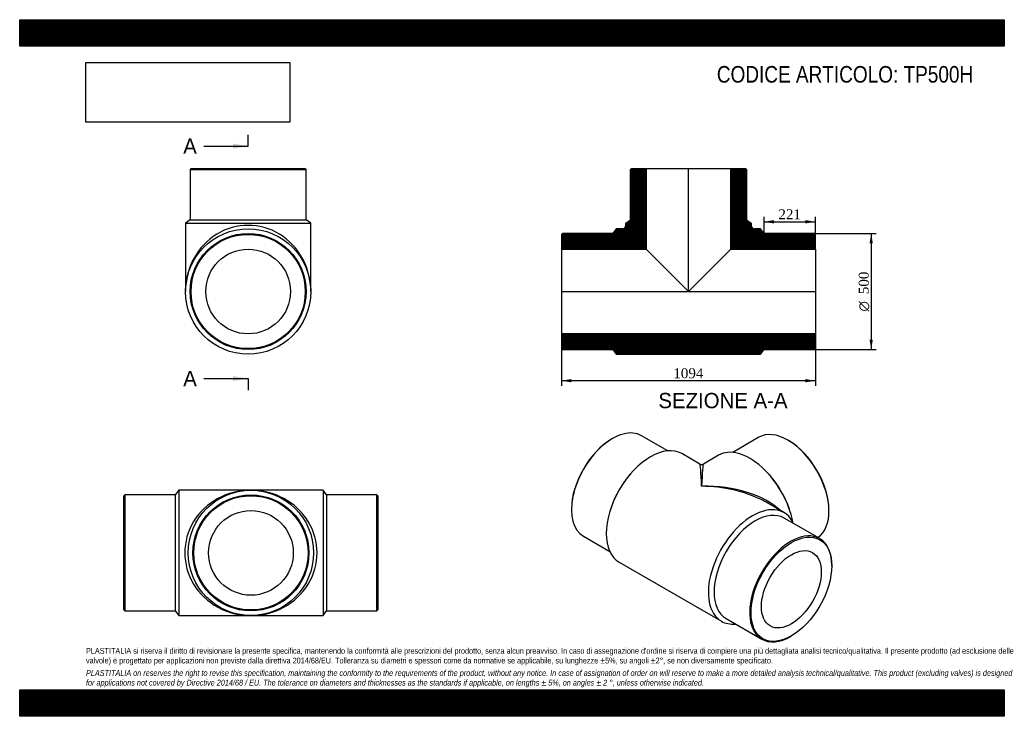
# Model space of a CAD drawing. Header units: millimetres. Extents: x 0 to 4243, y 0 to 3000.
import ezdxf
from ezdxf.enums import TextEntityAlignment as Align
from ezdxf.lldxf.tags import DXFTag

# ---------------------------------------------------------------- set-up
doc = ezdxf.new("R2010")
doc.units = ezdxf.units.MM
doc.header["$LTSCALE"] = 14.285714
for name, color, linetype in [('Default', 7, 'Continuous'), ('DV3_Default', 7, 'Continuous'), ('TP500H', 7, 'Continuous')]:
    doc.layers.add(name, color=color, linetype=linetype)
doc.styles.add('SEACAD_Solid_Edge_ANSI', font='seans.ttf')
doc.styles.add('SEACAD_Solid_Edge_ANSI1_Symbols', font='semeca1.ttf')
doc.styles.add('SEACAD_Times_New_Roman', font='times.ttf')
tags = doc.linetypes.add('CENTER2', pattern=[28.575, 19.05, -3.175, 3.175, -3.175]).pattern_tags.tags
tags[10:11] = [DXFTag(74, 4), DXFTag(75, 0), DXFTag(340, '0'), DXFTag(46, 0.0), DXFTag(50, 0.0), DXFTag(44, 0.0), DXFTag(45, 0.0)]
tags[8:9] = [DXFTag(74, 4), DXFTag(75, 0), DXFTag(340, '0'), DXFTag(46, 0.0), DXFTag(50, 0.0), DXFTag(44, 0.0), DXFTag(45, 0.0)]
tags[6:7] = [DXFTag(74, 4), DXFTag(75, 0), DXFTag(340, '0'), DXFTag(46, 0.0), DXFTag(50, 0.0), DXFTag(44, 0.0), DXFTag(45, 0.0)]
tags[4:5] = [DXFTag(74, 4), DXFTag(75, 0), DXFTag(340, '0'), DXFTag(46, 0.0), DXFTag(50, 0.0), DXFTag(44, 0.0), DXFTag(45, 0.0)]
doc.dimstyles.new('ANSImm', dxfattribs={"dimtxt": 42.857143, "dimasz": 42.857143, "dimexe": 21.428571, "dimexo": 0, "dimgap": 10.714286, "dimtad": 1, "dimdsep": 46, "dimtxsty": 'SEACAD_Times_New_Roman', "dimblk1": '_SE_FILLED', "dimblk2": '_SE_FILLED', "dimsah": 1, "dimcen": 21.428571, "dimazin": 0, "dimtfac": 0.85, "dimtdec": 3, "dimtofl": 0, "dimtmove": 0, "dimatfit": 3, "dimfxl": 1, "dimarcsym": 0})
picture_1 = doc.add_image_def('image1.jpg', size_in_pixel=(4302, 1260))

# ---------------------------------------------------------------- blocks, each defined once
blk = doc.blocks.new('SE')
at = {"layer": 'TP500H', "color": 7, "linetype": 'Continuous'}
for p, q in [((2554.6, 1196.1), (2551.8, 1194.5)), ((2792.6, 1143.2), (2679.6, 1208.5)), ((3185.5, 1201.6), (3072.4, 1136.3)), ((3313.3, 1187.6), (3310.5, 1189.2)), ((2931, 1086.4), (2853.6, 1131.1)), ((3011.4, 1124.2), (2946, 1086.4)), ((2636.4, 1048.7), (2631.8, 1043.6)), ((3233.2, 1036.7), (3228.7, 1041.8)), ((2377.8, 893.2), (2377.8, 889.9)), ((2548.5, 899.3), (2546.4, 892.8)), ((3293.5, 877.2), (3216, 921.9)), ((3318.7, 885.9), (3316.6, 892.3)), ((3447.5, 765.2), (3294.1, 853.7)), ((3487.3, 883), (3487.3, 886.3)), ((2429.6, 775.5), (2542.6, 710.2)), ((2583.6, 663.5), (3023.5, 409.5)), ((3499.3, 647.4), (3499.3, 650.7)), ((3044.1, 420.7), (3197.5, 332.1)), ((3322.5, 344.5), (3325.3, 346.2))]:
    blk.add_line(p, q, dxfattribs=at)
blk.add_arc((2938.5, 1099.4), 15, 240.2842, 299.2873, dxfattribs=at)
for centre, major_axis, ratio, start_param, end_param in [((2554.6, 992), (125, 216.5), 0.57735, 0, 3.141593), ((3310.5, 985.1), (-125, 216.5), 0.57735, 3.165797, 6.283185), ((2551.8, 993.6), (-123, -213), 0.57735, 3.926991, 5.497787), ((2718.6, 897.3), (-135, -233.8), 0.57735, 3.141593, 6.283185), ((3146.4, 890.4), (-135, 233.8), 0.57735, 4.166904, 6.283185), ((3313.3, 986.7), (123, -213), 0.57735, 0.785398, 2.356194), ((2938.5, 770.3), (7.6, -316.1), 0.023384, 2.341934, 3.127332), ((2938.5, 770.3), (-7.6, -316.1), 0.023384, 3.155853, 3.941251), ((2708, 903.4), (-125, -216.5), 0.57735, 4.372552, 5.052226), ((3157, 896.5), (-125, 216.5), 0.57735, 4.372552, 5.052226), ((2938.5, 770.3), (-392.4, -8.9), 0.561546, 3.652616, 4.69959), ((2938.5, 770.3), (-392.4, 8.9), 0.561546, 4.012828, 4.725188), ((3158.5, 643.4), (-135, -233.8), 0.57735, 2.754276, 6.283185), ((2938.5, 770.3), (-392.4, 8.9), 0.561546, 3.93979, 4.012828), ((3169.1, 637.2), (-125, -216.5), 0.57735, 3.141593, 6.283185), ((3322.5, 548.6), (-125, -216.5), 0.57735, 2.356194, 6.283185), ((3158.5, 643.4), (-135, -233.8), 0.57735, 0, 0.387317), ((3322.5, 548.6), (-125, -216.5), 0.57735, 0, 0.785398)]:
    blk.add_ellipse(centre, major_axis=major_axis, ratio=ratio, start_param=start_param, end_param=end_param, dxfattribs=at)
for major_axis in [(123, 213), (-91.2, -158)]:
    blk.add_ellipse((3325.3, 547), major_axis=major_axis, ratio=0.57735, dxfattribs=at)
blk = doc.blocks.new('SE1')
at = {"layer": 'TP500H', "color": 7, "linetype": 'Continuous'}
for p, q in [((738.5, 2359.4), (734.5, 2355.4)), ((734.5, 2355.4), (1234.5, 2355.4)), ((734.5, 2355.4), (734.5, 2138.4)), ((738.5, 2359.4), (1230.5, 2359.4)), ((1234.5, 2355.4), (1230.5, 2359.4)), ((1234.5, 2138.4), (1234.5, 2355.4)), ((734.5, 2138.4), (714.5, 2123.4)), ((714.5, 2123.4), (1254.5, 2123.4)), ((714.5, 2123.4), (714.5, 1829.4)), ((734.5, 2138.4), (1234.5, 2138.4)), ((1254.5, 2123.4), (1234.5, 2138.4)), ((1254.5, 1829.4), (1254.5, 2123.4))]:
    blk.add_line(p, q, dxfattribs=at)
for radius in [270, 250, 246, 182.4]:
    blk.add_circle((984.5, 1829.4), radius, dxfattribs=at)
blk.add_ellipse((984.5, 1829.4), major_axis=(0, -285), ratio=0.947368, start_param=1.570796, end_param=4.712389, dxfattribs=at)
blk = doc.blocks.new('SE3')
at = {"color": 7, "linetype": 'Continuous', "style": 'SEACAD_Solid_Edge_ANSI'}
blk.add_text('A', height=65.7, dxfattribs=at).set_placement((704.7, 2488.4), align=Align.TOP_LEFT)
blk = doc.blocks.new('SE4')
at = {"color": 7, "linetype": 'Continuous', "style": 'SEACAD_Solid_Edge_ANSI'}
blk.add_text('A', height=65.7, dxfattribs=at).set_placement((704.7, 1487.4), align=Align.TOP_LEFT)
blk = doc.blocks.new('SEANNOT_GROUP')
at = {"linetype": 'Continuous'}
blk.add_hatch(color=7, dxfattribs=at).paths.add_polyline_path([(918.8, 2444.6), (984.5, 2455.5), (918.8, 2466.5)])
at = {"color": 7, "linetype": 'Continuous'}
blk.add_lwpolyline([(794.1, 2455.5), (984.5, 2455.5)], dxfattribs=at)
blk = doc.blocks.new('SEANNOT_GROUP1')
at = {"linetype": 'Continuous'}
blk.add_hatch(color=7, dxfattribs=at).paths.add_polyline_path([(918.8, 1443.6), (984.5, 1454.5), (918.8, 1465.5)])
at = {"color": 7, "linetype": 'Continuous'}
blk.add_lwpolyline([(794.1, 1454.5), (984.5, 1454.5)], dxfattribs=at)
blk = doc.blocks.new('SE2')
at = {"layer": 'Default', "color": 7, "linetype": 'CENTER2'}
for p, q in [((984.5, 2455.5), (984.5, 2504.8)), ((984.5, 1454.5), (984.5, 1405.2))]:
    blk.add_line(p, q, dxfattribs=at)
at = {"layer": 'Default', "color": 7, "linetype": 'CENTER2', "const_width": 0.0001}
blk.add_lwpolyline([(984.5, 2455.5), (984.5, 1454.5)], dxfattribs=at)
at = {"layer": 'Default'}
for name in ['SE3', 'SEANNOT_GROUP', 'SE4', 'SEANNOT_GROUP1']:
    blk.add_blockref(name, (0, 0), dxfattribs=at)
blk = doc.blocks.new('SE5')
at = {"layer": 'TP500H', "linetype": 'Continuous'}
h = blk.add_hatch(dxfattribs=at)
h.set_pattern_fill('LINE', scale=0.629921, angle=45, style=0)
edge = h.paths.add_edge_path()
edge.add_line((2334.7, 2011.8), (2699.3, 2011.8))
edge.add_line((2699.3, 2011.8), (2699.3, 2359.4))
edge.add_line((2699.3, 2359.4), (2635.7, 2359.4))
edge.add_line((2635.7, 2359.4), (2631.7, 2355.4))
edge.add_line((2631.7, 2355.4), (2631.7, 2138.4))
edge.add_line((2631.7, 2138.4), (2611.7, 2123.4))
edge.add_line((2611.7, 2123.4), (2611.7, 2114.4))
edge.add_arc((2596.7, 2114.4), 15, 270, 360, ccw=False)
edge.add_line((2596.7, 2099.4), (2570.7, 2099.4))
edge.add_line((2570.7, 2099.4), (2555.7, 2079.4))
edge.add_line((2555.7, 2079.4), (2338.7, 2079.4))
edge.add_line((2338.7, 2079.4), (2334.7, 2075.4))
edge.add_line((2334.7, 2075.4), (2334.7, 2011.8))
h = blk.add_hatch(dxfattribs=at)
h.set_pattern_fill('LINE', scale=0.629921, angle=45, style=0)
edge = h.paths.add_edge_path()
edge.add_line((3064.1, 2011.8), (3428.7, 2011.8))
edge.add_line((3428.7, 2011.8), (3428.7, 2075.4))
edge.add_line((3428.7, 2075.4), (3424.7, 2079.4))
edge.add_line((3424.7, 2079.4), (3207.7, 2079.4))
edge.add_line((3207.7, 2079.4), (3192.7, 2099.4))
edge.add_line((3192.7, 2099.4), (3166.7, 2099.4))
edge.add_arc((3166.7, 2114.4), 15, 180, 270, ccw=False)
edge.add_line((3151.7, 2114.4), (3151.7, 2123.4))
edge.add_line((3151.7, 2123.4), (3131.7, 2138.4))
edge.add_line((3131.7, 2138.4), (3131.7, 2355.4))
edge.add_line((3131.7, 2355.4), (3127.7, 2359.4))
edge.add_line((3127.7, 2359.4), (3064.1, 2359.4))
edge.add_line((3064.1, 2359.4), (3064.1, 2011.8))
h = blk.add_hatch(dxfattribs=at)
h.set_pattern_fill('LINE', scale=0.629921, angle=45, style=0)
h.paths.add_polyline_path([(3428.7, 1583.4), (3428.7, 1647), (2334.7, 1647), (2334.7, 1583.4), (2338.7, 1579.4), (2555.7, 1579.4), (2570.7, 1559.4), (3192.7, 1559.4), (3207.7, 1579.4), (3424.7, 1579.4)])
at = {"layer": 'DV3_Default', "color": 7, "linetype": 'CENTER2'}
for p, q in [((2881.7, 1827.7), (2881.7, 2361.2)), ((2332.9, 1829.4), (3430.4, 1829.4))]:
    blk.add_line(p, q, dxfattribs=at)
at = {"layer": 'TP500H', "color": 7, "linetype": 'Continuous'}
for p, q in [((2631.7, 2355.4), (2635.7, 2359.4)), ((2631.7, 2138.4), (2631.7, 2355.4)), ((2635.7, 2359.4), (2699.3, 2359.4)), ((2699.3, 2359.4), (3064.1, 2359.4)), ((2699.3, 2359.4), (2699.3, 2011.8)), ((3064.1, 2011.8), (3064.1, 2359.4)), ((3064.1, 2359.4), (3127.7, 2359.4)), ((3127.7, 2359.4), (3131.7, 2355.4)), ((3131.7, 2355.4), (3131.7, 2138.4)), ((2611.7, 2123.4), (2631.7, 2138.4)), ((2611.7, 2114.4), (2611.7, 2123.4)), ((3131.7, 2138.4), (3151.7, 2123.4)), ((3151.7, 2123.4), (3151.7, 2114.4)), ((2334.7, 2075.4), (2338.7, 2079.4)), ((2555.7, 2079.4), (2338.7, 2079.4)), ((2570.7, 2099.4), (2555.7, 2079.4)), ((2596.7, 2099.4), (2570.7, 2099.4)), ((3192.7, 2099.4), (3166.7, 2099.4)), ((3207.7, 2079.4), (3192.7, 2099.4)), ((3424.7, 2079.4), (3207.7, 2079.4)), ((3424.7, 2079.4), (3428.7, 2075.4)), ((2334.7, 2075.4), (2334.7, 2011.8)), ((3428.7, 2011.8), (3428.7, 2075.4)), ((2334.7, 2011.8), (2334.7, 1647)), ((2334.7, 2011.8), (2699.3, 2011.8)), ((2699.3, 2011.8), (2881.7, 1829.4)), ((2881.7, 1829.4), (3064.1, 2011.8)), ((3064.1, 2011.8), (3428.7, 2011.8)), ((3428.7, 2011.8), (3428.7, 1647)), ((3428.7, 1647), (2334.7, 1647)), ((2334.7, 1647), (2334.7, 1583.4)), ((3428.7, 1583.4), (3428.7, 1647)), ((2338.7, 1579.4), (2334.7, 1583.4)), ((2338.7, 1579.4), (2555.7, 1579.4)), ((2555.7, 1579.4), (2570.7, 1559.4)), ((3192.7, 1559.4), (3207.7, 1579.4)), ((3207.7, 1579.4), (3424.7, 1579.4)), ((3428.7, 1583.4), (3424.7, 1579.4)), ((2570.7, 1559.4), (3192.7, 1559.4))]:
    blk.add_line(p, q, dxfattribs=at)
for centre, start, end in [((2596.7, 2114.4), 270, 0), ((3166.7, 2114.4), 180, 270)]:
    blk.add_arc(centre, 15, start, end, dxfattribs=at)
blk = doc.blocks.new('GDimGGroup')
at = {"layer": 'Default', "linetype": 'Continuous'}
for points in [[(3676.4, 2036.6), (3669.3, 2079.4), (3662.1, 2036.6)], [(3676.4, 1622.3), (3662.1, 1622.3), (3669.3, 1579.4)]]:
    blk.add_hatch(color=7, dxfattribs=at).paths.add_polyline_path(points)
at = {"layer": 'Default', "color": 7, "linetype": 'Continuous'}
for p, q in [((3424.7, 2079.4), (3690.7, 2079.4)), ((3669.3, 2079.4), (3669.3, 1579.4)), ((3424.7, 1579.4), (3690.7, 1579.4))]:
    blk.add_line(p, q, dxfattribs=at)
for s, height, style, p in [('500', 42.86, 'SEACAD_Times_New_Roman', (3615.7, 1818)), ('O', 42.9, 'SEACAD_Solid_Edge_ANSI1_Symbols', (3615.7, 1743.4))]:
    blk.add_text(s, height=height, rotation=90, dxfattribs=dict(at, style=style)).set_placement(p, align=Align.TOP_LEFT)
blk = doc.blocks.new('DMBLK20')
at = {"layer": 'Default', "linetype": 'Continuous'}
for points in [[(2377.5, 1438.1), (2377.5, 1452.4), (2334.7, 1445.2)], [(3385.8, 1438.1), (3428.7, 1445.2), (3385.8, 1452.4)]]:
    blk.add_hatch(color=7, dxfattribs=at).paths.add_polyline_path(points)
at = {"layer": 'Default', "color": 7, "linetype": 'Continuous'}
for p, q in [((2334.7, 1829.4), (2334.7, 1423.8)), ((3428.7, 1829.4), (3428.7, 1423.8)), ((3428.7, 1445.2), (2334.7, 1445.2))]:
    blk.add_line(p, q, dxfattribs=at)
at = {"layer": 'Default', "color": 7, "linetype": 'Continuous', "style": 'SEACAD_Times_New_Roman'}
blk.add_text('1094', height=42.86, dxfattribs=at).set_placement((2816.7, 1498.8), align=Align.TOP_LEFT)
blk = doc.blocks.new('_SE_FILLED')
at = {"color": 0}
blk.add_line((0, 0), (-1, 0), dxfattribs=at)
blk.add_solid([(0, 0), (-1, -0.1665), (-1, 0.1665), (0, 0)], dxfattribs=at)
blk = doc.blocks.new('DMBLK21')
at = {"layer": 'Default', "linetype": 'Continuous'}
for points in [[(3250.5, 2136.8), (3207.7, 2129.7), (3250.5, 2122.6)], [(3385.8, 2136.8), (3385.8, 2122.6), (3428.7, 2129.7)]]:
    blk.add_hatch(color=7, dxfattribs=at).paths.add_polyline_path(points)
at = {"layer": 'Default', "color": 7, "linetype": 'Continuous'}
for p, q in [((3207.7, 2079.4), (3207.7, 2151.1)), ((3207.7, 2129.7), (3428.7, 2129.7)), ((3428.7, 2075.4), (3428.7, 2151.1))]:
    blk.add_line(p, q, dxfattribs=at)
at = {"layer": 'Default', "color": 7, "linetype": 'Continuous', "style": 'SEACAD_Times_New_Roman'}
blk.add_text('221', height=42.86, dxfattribs=at).set_placement((3269.4, 2183.3), align=Align.TOP_LEFT)
blk = doc.blocks.new('SE6')
at = {"layer": 'TP500H', "color": 7, "linetype": 'Continuous'}
for p, q in [((453.4, 953.8), (449.4, 949.8)), ((449.4, 457.8), (449.4, 949.8)), ((453.4, 953.8), (453.4, 453.8)), ((670.4, 953.8), (453.4, 953.8)), ((685.4, 973.8), (670.4, 953.8)), ((670.4, 953.8), (670.4, 453.8)), ((685.4, 973.8), (685.4, 433.8)), ((996.4, 973.8), (685.4, 973.8)), ((1307.4, 973.8), (996.4, 973.8)), ((1307.4, 973.8), (1307.4, 433.8)), ((1322.4, 953.8), (1307.4, 973.8)), ((1322.4, 953.8), (1322.4, 453.8)), ((1539.4, 953.8), (1322.4, 953.8)), ((1539.4, 453.8), (1539.4, 953.8)), ((1543.4, 949.8), (1539.4, 953.8)), ((1543.4, 949.8), (1543.4, 457.8)), ((449.4, 457.8), (453.4, 453.8)), ((453.4, 453.8), (670.4, 453.8)), ((670.4, 453.8), (685.4, 433.8)), ((685.4, 433.8), (996.4, 433.8)), ((996.4, 433.8), (1307.4, 433.8)), ((1307.4, 433.8), (1322.4, 453.8)), ((1322.4, 453.8), (1539.4, 453.8)), ((1539.4, 453.8), (1543.4, 457.8))]:
    blk.add_line(p, q, dxfattribs=at)
for radius in [270, 250, 246, 182.4]:
    blk.add_circle((996.4, 703.8), radius, dxfattribs=at)
for major_axis in [(285, 0), (-285, 0)]:
    blk.add_ellipse((996.4, 703.8), major_axis=major_axis, ratio=0.947368, start_param=1.570796, end_param=4.712389, dxfattribs=at)

msp = doc.modelspace()

# ---------------------------------------------------------------- hatches: boundary and pattern name
at = {"layer": 'Default', "linetype": 'Continuous'}
h = msp.add_hatch(dxfattribs=at)
h.set_pattern_fill('LINE', scale=0.6299213, angle=45, style=0)
h.paths.add_polyline_path([(4242.857, 2885.714), (4242.857, 3000), (0, 3000), (0, 2885.714)])
for points in [[(4242.857, 2885.714), (4242.857, 3000), (0, 3000), (0, 2885.714)], [(4242.857, 0), (4242.857, 114.286), (0, 114.286), (0, 0)]]:
    msp.add_hatch(color=7, dxfattribs=at).paths.add_polyline_path(points)
h = msp.add_hatch(dxfattribs=at)
h.set_pattern_fill('LINE', scale=0.629921, angle=45, style=0)
h.paths.add_polyline_path([(4242.857, 0), (4242.857, 114.286), (0, 114.286), (0, 0)])

# ---------------------------------------------------------------- linework, layer by layer
at = {"layer": 'Default', "color": 7, "linetype": 'Continuous'}
for p, q in [((0, 3000), (4242.857, 3000)), ((0, 2885.714), (0, 3000)), ((4242.857, 3000), (4242.857, 2885.714)), ((4242.857, 2885.714), (0, 2885.714)), ((0, 114.286), (4242.857, 114.286)), ((0, 0), (0, 114.286)), ((4242.857, 114.286), (4242.857, 0)), ((4242.857, 0), (0, 0))]:
    msp.add_line(p, q, dxfattribs=at)

# ---------------------------------------------------------------- block references
at = {"layer": 'Default'}
for name in ['SE2', 'SE1', 'SE5', 'GDimGGroup', 'SE', 'SE6']:
    msp.add_blockref(name, (0, 0), dxfattribs=at)

# ---------------------------------------------------------------- texts
at = {"layer": 'Default', "color": 7, "linetype": 'Continuous', "style": 'SEACAD_Solid_Edge_ANSI'}
msp.add_text('SEZIONE A-A', height=65.71429, dxfattribs=at).set_placement((2752.171, 1392.703), align=Align.TOP_LEFT)
at = {"layer": 'Default', "attachment_point": 1}
for s, insert, char_height, width in [('{\\fArial Narrow|b0||i0||c0|p34;\\C7;\\H71.42857143;\\W1.;CODICE ARTICOLO: TP500H}', (3004.088, 2800.479), 71.42857, 1186.71122), ("{\\fArial Narrow|b0||i0||c0|p34;\\C7;\\H25.;\\W1.;PLASTITALIA si riserva il diritto di revisionare la presente specifica, mantenendo la conformità alle prescrizioni del prodotto, senza alcun preavviso. In caso di assegnazione d'ordine si riserva di compiere una più dettagliata analisi tecnico/qualitativa. Il presente prodotto (ad esclusione delle \\P}{\\fArial Narrow|b0||i0||c0|p34;\\C7;\\H25.;\\W1.;valvole) è progettato per applicazioni non previste dalla direttiva 2014/68/EU. Tolleranza su diametri e spessori come da normative se applicabile, su lunghezze ±5%, su angoli ±2°, se non diversamente specificato.\\P}{\\fArial Narrow|b0||i0||c0|p34;\\C7;\\H7.142857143;\\W1.;   \\P}{\\fArial Narrow|b0||i1||c0|p34;\\C7;\\H25.;\\W1.;PLASTITALIA on reserves the right to revise this specification, maintaining the conformity to the requirements of the product, without any notice. In case of assignation of order on will reserve to make a more detailed analysis technical/qualitative. This product (excluding valves) is designed \\P}{\\fArial Narrow|b0||i1||c0|p34;\\C7;\\H25.;\\W1.;for applications not covered by Directive 2014/68 / EU. The tolerance on diameters and thicknesses as the standards if applicable, on lengths ± 5%, on angles ± 2 °, unless otherwise indicated.\\P}", (285.714, 294.32), 25, 3671.42857)]:
    msp.add_mtext(s, dxfattribs=dict(at, insert=insert, char_height=char_height, width=width))

# ---------------------------------------------------------------- dimensions: what is measured, and where the dimension line sits
at = {"layer": 'Default', "color": 7, "linetype": 'Continuous'}
for base, p1, p2, picture, middle in [((3428.66, 2129.698), (3207.66, 2079.447), (3428.66, 2075.447), 'DMBLK21', (3318.16, 2129.698)), ((2334.66, 1445.243), (3428.66, 1829.447), (2334.66, 1829.447), 'DMBLK20', (2881.66, 1445.243))]:
    dim = msp.add_linear_dim(base=base, p1=p1, p2=p2, text='\\A1;<>', dimstyle='ANSImm', dxfattribs=at)
    dim.commit()
    dim.dimension.update_dxf_attribs({"geometry": picture, "text_midpoint": middle, "dimtype": 160})

# ---------------------------------------------------------------- pictures from other files: only their frames are drawn
image = msp.add_image(picture_1, insert=(285.714, 2558.617), size_in_units=(877.959, 257.143))
image.dxf.flags = 7

doc.saveas('drawing.dxf')
